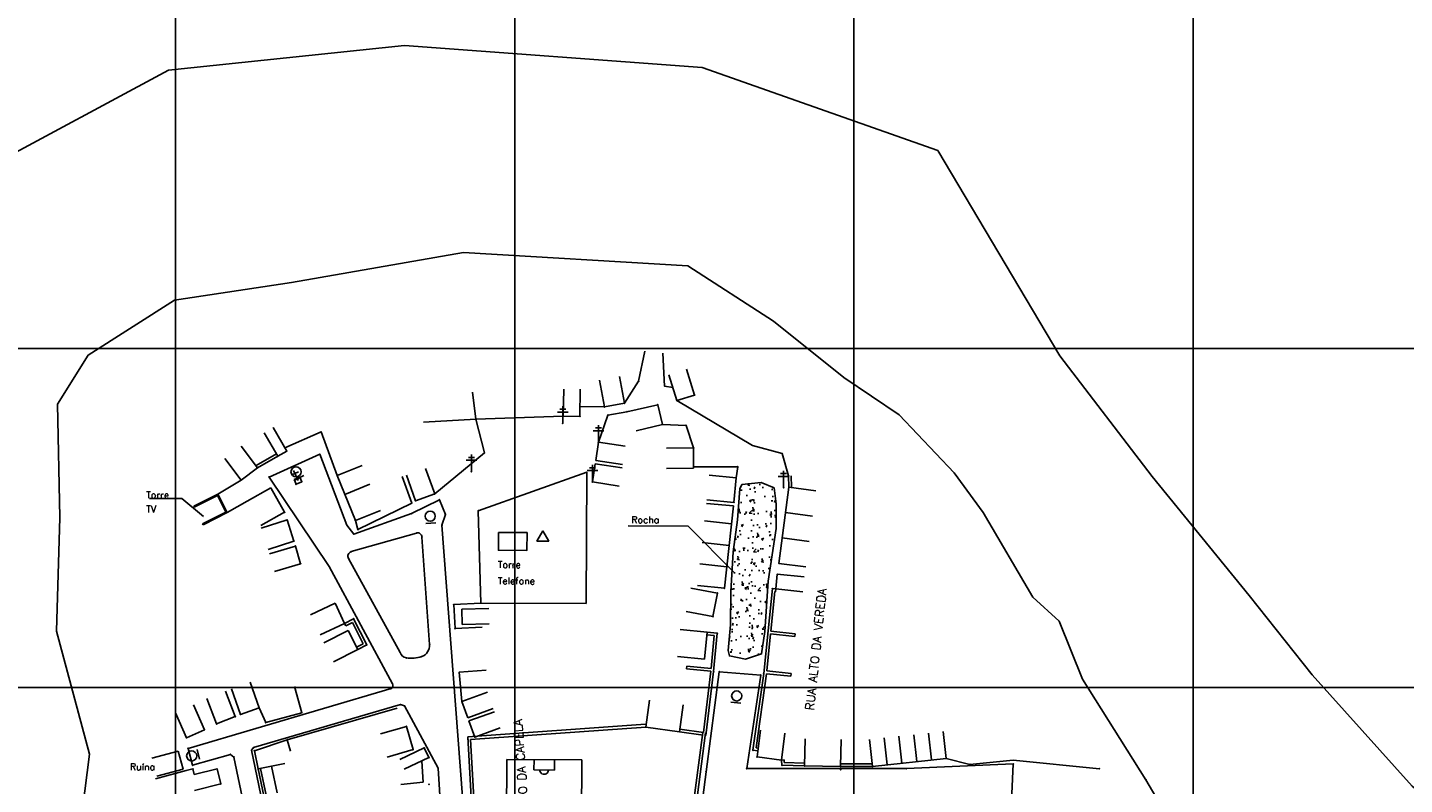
# Model space of a CAD drawing. Header units: millimetres. Extents: x 196436 to 199900, y 8705373 to 8708636.
# Tile 56 of 92: x 197956 to 198362, y 8707171 to 8707395. Entities that reach past the tile are written whole.
import ezdxf
from ezdxf.enums import TextEntityAlignment as Align

# ---------------------------------------------------------------- set-up
doc = ezdxf.new("R2010")
doc.units = ezdxf.units.MM
doc.header["$LTSCALE"] = 5
for name, color, linetype in [('CASA', 6, 'Continuous'), ('CERCA', 3, 'CERCA_LINE'), ('LAGOA', 3, 'Continuous'), ('MALHA', 9, 'Continuous'), ('MEIO-FIO', 7, 'Continuous'), ('MURO', 9, 'Continuous'), ('PL', 23, 'Continuous'), ('POSTE', 3, 'Continuous'), ('QUADRA', 7, 'Continuous'), ('RIO', 130, 'Continuous'), ('ROCHA', 9, 'Continuous'), ('TEXTO', 2, 'Continuous'), ('TXT_NRUA', 3, 'Continuous')]:
    doc.layers.add(name, color=color, linetype=linetype)
doc.styles.add('GEOSIS', font='ROMANS.SHX')
doc.linetypes.add('CERCA_LINE', pattern='A,0.5,-0.2,["X",Standard,S=0.1,R=0,X=-0.1,Y=-0.05],-0.25', length=0.95)

# ---------------------------------------------------------------- blocks, each defined once
blk = doc.blocks.new('C')
at = {"layer": 'CASA'}
blk.add_lwpolyline([(0, 0), (0, 8)], dxfattribs=at)
blk = doc.blocks.new('PL')
at = {"layer": 'PL'}
blk.add_line((2.01, 1.49), (2.01, -1.49), dxfattribs=at)
blk.add_circle((0, 0), 1.49, dxfattribs=at)

msp = doc.modelspace()

# ---------------------------------------------------------------- hatches: boundary and pattern name
at = {"layer": 'ROCHA'}
h = msp.add_hatch(dxfattribs=at)
h.set_pattern_fill('AR-CONC', color=256, angle=-0.251, style=0)
h.set_pattern_definition([(49.74900448, (-38097.4676, 993.753), (7.1697840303, -0.6589362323), [0.75, -8.25]), (354.74900448, (-38097.4676, 993.753), (-1.3545488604, 7.52792742), [0.6, -6.6]), (100.20040448, (-38096.87, 993.698), (5.815240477, 6.868986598), [0.6374019, -7.01142112]), (45.93320448, (-38097.459, 995.753), (10.6650572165, -1.701926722), [1.125, -12.375]), (96.38460448, (-38096.57, 995.611), (9.3892104, 9.700140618), [0.95610288, -10.51713]), (350.93320448, (-38097.459, 995.753), (9.389202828, 9.700147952), [0.9, -9.9]), (20.74900448, (-38096.461, 995.249), (5.9513757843, -4.0522988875), [0.75, -8.25]), (325.74900448, (-38096.461, 995.249), (2.464896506, 7.240771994), [0.6, -6.6]), (71.20040448, (-38095.965, 994.911), (8.416274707, 3.1884665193), [0.6374019, -7.01142112]), (37.24900448, (-38097.4676, 993.7532), (0.13618041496, 3.3283739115), [0, -6.52, 0, -6.7, 0, -6.625]), (7.24900448, (-38097.4676, 993.7532), (2.6479480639, 3.9325550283), [0, -3.82, 0, -6.37, 0, -2.525]), (327.24900448, (-38099.6975, 993.763), (5.33718508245, -0.2489316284), [0, -2.5, 0, -7.8, 0, -10.35]), (317.24900448, (-38100.6975, 993.7674), (5.8361910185, 0.9754926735), [0, -3.25, 0, -5.18, 0, -7.35])])
h.paths.add_polyline_path([(198162.975, 8707210.909), (198163.641, 8707218.488), (198163.683, 8707228.281), (198164.367, 8707239.967), (198165.673, 8707249.438), (198166.345, 8707258.597), (198166.983, 8707259.857), (198172.677, 8707260.464), (198176.463, 8707258.868), (198177.075, 8707254.127), (198177.043, 8707246.861), (198174.762, 8707231.392), (198173.749, 8707216.549), (198172.771, 8707209.919), (198168.022, 8707208.36), (198163.284, 8707209.328)])

# ---------------------------------------------------------------- linework, layer by layer
at = {"layer": 'CASA'}
for points in [[(198132.345, 8707283.823), (198130.922, 8707291.696), (198130.922, 8707291.696)], [(198147.829, 8707284.617), (198145.468, 8707292.261)], [(198153.045, 8707286.228), (198150.684, 8707293.872)], [(198114.283, 8707280.034), (198114.424, 8707288.032)], [(198119.192, 8707279.947), (198119.333, 8707287.946), (198119.333, 8707287.946), (198119.333, 8707287.946)], [(198126.417, 8707282.752), (198124.995, 8707290.625)], [(198126.417, 8707282.752), (198119.243, 8707282.879)], [(198126.417, 8707282.752), (198132.345, 8707283.823)], [(198142.18, 8707283.381), (198133.073, 8707281.339)], [(198142.18, 8707283.381), (198143.568, 8707277.58)], [(198147.829, 8707284.617), (198153.045, 8707286.228)], [(198170.082, 8707271.334), (198147.829, 8707284.617)], [(198114.283, 8707280.034), (198119.192, 8707279.947)], [(198030.103, 8707268.213), (198026.129, 8707275.155)], [(198032.774, 8707269.741), (198028.8, 8707276.684), (198028.8, 8707276.684)], [(198143.568, 8707277.58), (198135.788, 8707275.718)], [(198024.121, 8707264.775), (198019.291, 8707271.153)], [(198123.867, 8707266.971), (198124.691, 8707272.345)], [(198124.691, 8707272.345), (198132.599, 8707271.132)], [(198152.705, 8707270.65), (198144.705, 8707270.635)], [(198152.705, 8707270.65), (198152.717, 8707264.65)], [(198019.338, 8707261.153), (198014.508, 8707267.53), (198014.508, 8707267.53)], [(198030.103, 8707268.213), (198032.774, 8707269.741)], [(198123.867, 8707266.971), (198131.775, 8707265.758)], [(198024.121, 8707264.775), (198019.338, 8707261.153)], [(198047.625, 8707262.482), (198055.035, 8707265.5)], [(198053.026, 8707249.223), (198047.625, 8707262.482)], [(198070.723, 8707255.056), (198068.044, 8707262.594)], [(198076.396, 8707257.072), (198073.717, 8707264.61)], [(198122.891, 8707260.609), (198123.715, 8707265.983)], [(198123.715, 8707265.983), (198131.623, 8707264.77)], [(198152.717, 8707264.65), (198144.717, 8707264.635)], [(198165.269, 8707261.867), (198157.303, 8707262.598)], [(198028.101, 8707258.863), (198021.131, 8707254.937)], [(198032.145, 8707251.685), (198028.101, 8707258.863)], [(198049.889, 8707256.925), (198057.298, 8707259.943)], [(198122.891, 8707260.609), (198130.799, 8707259.397)], [(198164.599, 8707254.569), (198165.269, 8707261.867)], [(198180.814, 8707259.083), (198177.887, 8707236.606)], [(198070.723, 8707255.056), (198076.396, 8707257.072)], [(198164.599, 8707254.569), (198156.633, 8707255.3)], [(198032.145, 8707251.685), (198025.175, 8707247.758)], [(198053.026, 8707249.223), (198060.435, 8707252.241)], [(198164.508, 8707253.573), (198156.541, 8707254.304)], [(198164.49, 8707253.574), (198161.808, 8707229.247)], [(198032.857, 8707249.417), (198025.242, 8707246.966)], [(198034.863, 8707243.183), (198032.857, 8707249.417)], [(198034.863, 8707243.183), (198027.248, 8707240.733)], [(198035.31, 8707241.727), (198027.643, 8707239.445)], [(198036.863, 8707236.511), (198035.31, 8707241.727)], [(198036.863, 8707236.511), (198029.196, 8707234.229)], [(198177.392, 8707233.417), (198176.945, 8707229.056)], [(198177.392, 8707233.417), (198185.35, 8707232.603)], [(198159.739, 8707227.824), (198151.877, 8707229.303)], [(198159.739, 8707227.824), (198158.441, 8707220.927)], [(198176.945, 8707229.056), (198184.904, 8707228.241)], [(198047.046, 8707224.836), (198039.8, 8707221.445)], [(198049.825, 8707218.899), (198047.046, 8707224.836)], [(198084.403, 8707223.083), (198092.401, 8707223.261)], [(198084.403, 8707223.083), (198084.503, 8707218.562)], [(198158.441, 8707220.927), (198150.579, 8707222.406)], [(198049.825, 8707218.899), (198042.579, 8707215.508)], [(198084.503, 8707218.562), (198092.501, 8707218.739)], [(198050.848, 8707216.791), (198043.721, 8707213.156)], [(198050.848, 8707216.791), (198053.694, 8707211.212)], [(198156.721, 8707216.295), (198148.757, 8707217.062)], [(198156.721, 8707216.295), (198155.956, 8707208.35)], [(198053.694, 8707211.212), (198046.567, 8707207.577)], [(198155.956, 8707208.35), (198147.993, 8707209.116)], [(198017.593, 8707191.434), (198014.668, 8707198.88)], [(198019.109, 8707192.052), (198016.482, 8707199.608)], [(198024.628, 8707193.971), (198022.001, 8707201.527)], [(198084.412, 8707195.86), (198091.938, 8707198.571)], [(198008.495, 8707187.543), (198005.255, 8707194.857)], [(198012.089, 8707189.272), (198009.164, 8707196.718)], [(198019.109, 8707192.052), (198024.628, 8707193.971)], [(198086.131, 8707191.088), (198084.412, 8707195.86)], [(198086.131, 8707191.088), (198093.657, 8707193.799)], [(198138.633, 8707188.342), (198139.755, 8707196.263)], [(198148.534, 8707186.94), (198149.656, 8707194.861)], [(198003.166, 8707185.182), (197999.925, 8707192.496)], [(198012.089, 8707189.272), (198017.593, 8707191.434)], [(198086.47, 8707190.147), (198093.996, 8707192.859)], [(198088.189, 8707185.375), (198086.47, 8707190.147)], [(198003.166, 8707185.182), (198008.495, 8707187.543)], [(198060.37, 8707186.282), (198068.057, 8707188.499), (198070.026, 8707181.671), (198062.339, 8707179.454)], [(198088.189, 8707185.375), (198095.716, 8707188.086)], [(198148.534, 8707186.94), (198138.633, 8707188.342)], [(198171.433, 8707179.501), (198172.45, 8707187.436)], [(198178.605, 8707178.582), (198179.622, 8707186.517)], [(198000.761, 8707181.245), (197993.034, 8707179.173)], [(198000.761, 8707181.245), (198002.2, 8707175.878)], [(198032.17, 8707177.559), (198024.328, 8707175.978), (198023.245, 8707181.347), (198032.937, 8707184.576)], [(198032.937, 8707184.576), (198033.876, 8707181.252)], [(198066.07, 8707178.768), (198073.303, 8707182.186), (198074.667, 8707179.301), (198067.434, 8707175.882)], [(198185.452, 8707176.852), (198185.594, 8707184.851)], [(198196.071, 8707176.663), (198196.213, 8707184.662)], [(198072.566, 8707178.275), (198072.969, 8707172.087), (198066.43, 8707171.428)], [(198171.433, 8707179.501), (198178.605, 8707178.582)], [(198205.501, 8707176.676), (198227.197, 8707179.095)], [(198002.2, 8707175.878), (197994.473, 8707173.805)], [(198003.146, 8707175.485), (198005.089, 8707175.957)], [(198005.089, 8707175.957), (198005.487, 8707174.32)], [(198012.239, 8707175.961), (198005.487, 8707174.32)], [(198012.239, 8707175.961), (198013.313, 8707171.544)], [(198029.91, 8707168.956), (198028.249, 8707176.769)], [(198185.452, 8707176.852), (198196.071, 8707176.663)], [(198013.313, 8707171.544), (198005.539, 8707169.654)]]:
    msp.add_lwpolyline(points, dxfattribs=at)
for points in [[(198095.204, 8707245.742), (198103.625, 8707245.705), (198103.602, 8707240.422), (198095.181, 8707240.458)], [(198108.295, 8707246.168), (198106.549, 8707243.176), (198110.013, 8707243.161)]]:
    msp.add_lwpolyline(points, close=True, dxfattribs=at)
for p in [(198136.497, 8707290.303, 699.991), (198126.419, 8707282.752, 701.996), (198132.346, 8707283.823, 700.84), (198142.182, 8707283.381, 699.261), (198147.831, 8707284.617, 698.34), (198153.047, 8707286.228, 697.213), (198114.285, 8707280.034, 703.565), (198119.193, 8707279.947, 702.968), (198133.075, 8707281.339, 700.551), (198143.57, 8707277.579, 698.98), (198152.707, 8707270.649, 697.019), (198030.105, 8707268.213, 711.977), (198032.775, 8707269.741, 712.246), (198024.123, 8707264.775, 711.778), (198165.271, 8707261.867, 695.177), (198180.815, 8707259.082, 693.4), (198070.724, 8707255.056, 706.676), (198076.397, 8707257.072, 706.871), (198164.601, 8707254.568, 695.583), (198032.147, 8707251.685, 709.731), (198032.859, 8707249.417, 709.503), (198053.027, 8707249.224, 708.076), (198034.865, 8707243.184, 709.46), (198035.312, 8707241.727, 708.023), (198036.865, 8707236.511, 707.299), (198177.888, 8707236.606, 693.764), (198177.393, 8707233.417, 693.569), (198159.74, 8707227.824, 695.243), (198161.81, 8707229.247, 694.938), (198158.443, 8707220.927, 694.217), (198024.629, 8707193.971, 702.728), (198084.413, 8707195.86, 696.415), (198017.594, 8707191.434, 702.726), (198019.11, 8707192.052, 702.231), (198008.497, 8707187.544, 701.949), (198012.09, 8707189.273, 702.062), (198068.058, 8707188.499, 697.054), (198088.191, 8707185.375, 695.53), (198003.167, 8707185.182, 701.443), (198070.027, 8707181.671, 696.905), (198073.304, 8707182.186, 695.641), (198074.668, 8707179.301, 694.969), (198171.434, 8707179.501, 688.932), (198185.454, 8707176.852, 687.477), (198196.072, 8707176.663, 686.585), (198074.7, 8707171.391, 693.572)]:
    msp.add_point(p, dxfattribs=at)
at = {"layer": 'CERCA'}
for points in [[(198132.345, 8707283.823), (198136.495, 8707290.303), (198138.317, 8707299.212)], [(198146.648, 8707288.439), (198144.122, 8707288.901), (198143.623, 8707298.647)], [(198088.552, 8707279.143), (198087.577, 8707287.083)], [(198114.283, 8707280.034), (198088.552, 8707279.143), (198073.066, 8707278.288)], [(198076.396, 8707257.072), (198091.038, 8707269.2), (198088.552, 8707279.143)], [(198124.691, 8707272.345), (198127.477, 8707280.361), (198133.073, 8707281.339)], [(198047.625, 8707262.482), (198042.908, 8707275.451), (198032.212, 8707270.723)], [(198152.705, 8707270.65), (198150.498, 8707277.291), (198143.568, 8707277.58)], [(198180.744, 8707262.397), (198178.825, 8707269.061), (198170.082, 8707271.334)], [(198121.249, 8707263.508), (198089.233, 8707252.149), (198089.987, 8707224.909)], [(198121.249, 8707263.508), (198121.08, 8707224.772)], [(198121.249, 8707263.508), (198121.249, 8707263.508)], [(198165.269, 8707261.867), (198165.727, 8707265.096), (198152.716, 8707265.072)], [(198019.338, 8707261.153), (198012.49, 8707257.055)], [(198053.026, 8707249.223), (198053.741, 8707246.569), (198069.655, 8707254.396), (198066.806, 8707262.238)], [(198021.131, 8707254.937), (198015.248, 8707251.571)], [(198081.999, 8707224.473), (198089.987, 8707224.909)], [(198082.386, 8707217.367), (198081.999, 8707224.473)], [(198089.987, 8707224.909), (198121.08, 8707224.772)], [(198082.386, 8707217.367), (198090.374, 8707217.802)], [(198084.412, 8707195.86), (198083.583, 8707204.468), (198091.559, 8707205.083)], [(198037.184, 8707192.566), (198035.065, 8707200.28)], [(198026.578, 8707189.652), (198024.628, 8707193.971)], [(198032.937, 8707184.576), (198065.303, 8707193.873)], [(198026.578, 8707189.652), (198037.184, 8707192.566)], [(198227.197, 8707179.095), (198234.195, 8707177.297), (198246.946, 8707178.524), (198272.413, 8707176.041)], [(198003.146, 8707175.485), (197994.116, 8707173.091)]]:
    msp.add_lwpolyline(points, dxfattribs=at)
for p in [(198088.553, 8707279.143, 706.822), (198127.478, 8707280.361, 701.922), (198150.499, 8707277.291, 697.474), (198091.04, 8707269.2, 705.573), (198121.251, 8707263.508, 702.185), (198165.729, 8707265.095, 694.943), (198180.745, 8707262.397, 692.875), (198089.234, 8707252.149, 703.374), (198053.742, 8707246.569, 707.277), (198082, 8707224.473, 701.82), (198082.388, 8707217.367, 701.051), (198026.579, 8707189.652, 701.012), (198037.185, 8707192.566, 700.692), (198032.938, 8707184.576, 700.158), (198227.198, 8707179.095, 684.154), (198234.196, 8707177.297, 682.975), (198205.503, 8707176.676, 685.563), (198272.414, 8707176.041, 679.94)]:
    msp.add_point(p, dxfattribs=at)
at = {"layer": 'LAGOA'}
msp.add_point((198286.099, 8707172.773, 678.153), dxfattribs=at)
at = {"layer": 'MALHA'}
for p, q in [((198000, 8708635.599), (198000, 8705384.785)), ((198000, 8708635.599), (198000, 8707000)), ((198100, 8708635.599), (198100, 8705384.785)), ((198100, 8708635.599), (198100, 8705384.785)), ((198200, 8708635.599), (198200, 8705384.785)), ((198200, 8708635.599), (198200, 8705384.785)), ((198300, 8708635.599), (198300, 8705384.785)), ((198300, 8708635.599), (198300, 8705384.785))]:
    msp.add_line(p, q, dxfattribs=at)
at = {"layer": 'MALHA', "color": 7}
for p, q in [((196441.61, 8707300), (199000, 8707300)), ((196441.61, 8707300), (199000, 8707300)), ((196441.61, 8707200), (199000, 8707200)), ((196441.61, 8707200), (199000, 8707200))]:
    msp.add_line(p, q, dxfattribs=at)
at = {"layer": 'MEIO-FIO'}
for points in [[(198088.016, 8707122.566), (198078.516, 8707247.871), (198079.566, 8707251.031), (198077.806, 8707255.38), (198069.559, 8707251.304), (198052.544, 8707245.231), (198050.524, 8707247.851), (198042.508, 8707268.79), (198027.564, 8707262.037), (198045.281, 8707235.668), (198063.955, 8707201.052, -0.4247305), (198063.513, 8707199.664), (198003.693, 8707182.009), (198005.017, 8707177.068), (198016.155, 8707180.274), (198017.199, 8707179.474), (198025.888, 8707137.71)], [(198051.773, 8707240.062), (198071.038, 8707245.541, -0.4900006), (198072.623, 8707244.375), (198074.883, 8707212.665, -0.3397777), (198072.545, 8707209.127, -0.1215366), (198068.041, 8707208.721, -0.292052), (198066.207, 8707210.33), (198050.991, 8707238.048, -0.4661659), (198051.773, 8707240.062, -0.5880391)], [(198080.478, 8707126.746), (198080.299, 8707123.345), (198079.522, 8707122.278), (198053.718, 8707121.857), (198051.799, 8707123.192), (198047.382, 8707142.36), (198031.932, 8707141.407, -0.4051741), (198030.47, 8707142.66), (198022.381, 8707181.484)]]:
    msp.add_lwpolyline(points, format="xyb", dxfattribs=at)
for points in [[(198034.299, 8707262.705), (198036.194, 8707263.6)], [(198036.183, 8707261.053), (198034.798, 8707264.017)], [(198034.929, 8707261.342), (198036.634, 8707262.061)], [(198035.513, 8707259.96), (198034.929, 8707261.342)], [(198035.513, 8707259.96), (198037.218, 8707260.679)], [(198037.218, 8707260.679), (198036.634, 8707262.061)], [(198246.568, 8707168.596), (198246.99, 8707177.446), (198215.461, 8707176.095), (198168.418, 8707176.077), (198172.542, 8707203.642), (198160.29, 8707204.658), (198156.435, 8707175.142), (198150.414, 8707128.867)], [(198023.003, 8707182.255), (198066.309, 8707194.966), (198067.451, 8707194.539)], [(198067.451, 8707194.539), (198077.377, 8707176.247), (198080.478, 8707126.746)], [(198022.381, 8707181.484), (198023.003, 8707182.255)]]:
    msp.add_lwpolyline(points, dxfattribs=at)
for p in [(198042.51, 8707268.79, 710.904), (198027.565, 8707262.038, 711.263), (198035.514, 8707259.96, 710.476), (198037.219, 8707260.68, 710.431), (198077.807, 8707255.38, 705.871), (198069.561, 8707251.304, 706.39), (198079.568, 8707251.031, 705.289), (198050.525, 8707247.851, 707.774), (198078.518, 8707247.871, 705.061), (198052.546, 8707245.231, 707.143), (198071.04, 8707245.541, 705.662), (198072.625, 8707244.375, 705.348), (198051.774, 8707240.062, 706.482), (198045.283, 8707235.669, 706.412), (198050.992, 8707238.048, 706.241), (198066.208, 8707210.33, 701.132), (198074.884, 8707212.665, 700.758), (198068.042, 8707208.721, 700.716), (198072.546, 8707209.127, 700.372), (198160.291, 8707204.658, 691.968), (198172.543, 8707203.642, 691.091), (198063.514, 8707199.664, 699.335), (198063.957, 8707201.052, 699.635), (198066.31, 8707194.967, 698.334), (198067.453, 8707194.539, 698.139), (198022.383, 8707181.484, 699.987), (198023.004, 8707182.255, 700.201), (198023.247, 8707181.348, 699.829), (198016.157, 8707180.275, 700.173), (198017.201, 8707179.475, 699.908), (198246.991, 8707177.445, 681.971), (198005.091, 8707175.958, 699.247), (198012.24, 8707175.962, 698.87), (198024.329, 8707175.978, 698.427), (198077.378, 8707176.247, 694.249), (198156.436, 8707175.142, 689.276), (198168.419, 8707176.077, 688.91), (198196.119, 8707175.805, 686.278), (198215.462, 8707176.094, 684.499), (198013.314, 8707171.545, 698.264)]:
    msp.add_point(p, dxfattribs=at)
at = {"layer": 'MURO'}
for p, q in [((198029.705, 8707268.906, 711.977), (198023.723, 8707265.469, 711.977)), ((198030.103, 8707268.213, 711.977), (198024.121, 8707264.775, 711.977)), ((198180.814, 8707259.083, 693.4), (198180.744, 8707262.397, 693.4)), ((198181.613, 8707259.099, 693.4), (198181.544, 8707262.414, 693.4)), ((198005.343, 8707253.461, 711.778), (198012.49, 8707257.055, 711.778)), ((198005.478, 8707253.193, 711.778), (198012.357, 8707256.652, 711.778)), ((198012.357, 8707256.652, 711.778), (198014.846, 8707251.704, 711.778)), ((198012.49, 8707257.055, 711.778), (198015.248, 8707251.571, 711.778)), ((198014.846, 8707251.704, 711.778), (198007.967, 8707248.244, 711.778)), ((198015.248, 8707251.571, 711.778), (198008.101, 8707247.976, 711.778)), ((198174.701, 8707216.659), (198175.98, 8707229.155)), ((198175.497, 8707216.577), (198176.694, 8707228.277)), ((198175.98, 8707229.155, 691.09), (198176.945, 8707229.056, 693.569)), ((198176.694, 8707228.277, 691.09), (198176.864, 8707228.26, 693.569)), ((198176.864, 8707228.26), (198176.945, 8707229.056)), ((198049.825, 8707218.899, 703.804), (198052.504, 8707220.248, 703.804)), ((198050.184, 8707218.185, 703.804), (198052.149, 8707219.174, 703.804)), ((198052.149, 8707219.174, 703.804), (198055.299, 8707212.915, 703.804)), ((198052.504, 8707220.248, 703.804), (198056.374, 8707212.56, 703.804)), ((198156.645, 8707215.499), (198158.835, 8707215.29)), ((198156.721, 8707216.295), (198159.707, 8707216.011)), ((198158.835, 8707215.29), (198157.912, 8707205.599)), ((198159.707, 8707216.011), (198158.632, 8707204.727)), ((198173.422, 8707204.163), (198174.701, 8707216.659)), ((198174.3, 8707204.877), (198175.415, 8707215.781)), ((198175.415, 8707215.781), (198182.578, 8707215.048)), ((198175.497, 8707216.577), (198182.659, 8707215.844)), ((198182.659, 8707215.844), (198182.578, 8707215.048)), ((198055.299, 8707212.915, 703.804), (198053.334, 8707211.926, 703.804)), ((198056.374, 8707212.56, 703.804), (198053.694, 8707211.212, 703.804)), ((198157.912, 8707205.599), (198150.744, 8707206.282)), ((198157.838, 8707204.824, 692.248), (198150.669, 8707205.485, 693.419)), ((198157.838, 8707204.824), (198155.626, 8707186.704)), ((198158.632, 8707204.727), (198156.321, 8707185.793)), ((198170.231, 8707181.484), (198173.422, 8707204.163)), ((198171.137, 8707182.174), (198174.214, 8707204.051)), ((198181.381, 8707203.348, 691.09), (198174.214, 8707204.051)), ((198181.462, 8707204.144), (198174.3, 8707204.877)), ((198181.381, 8707203.348), (198181.462, 8707204.144)), ((198086.136, 8707185.399, 692.248), (198138.576, 8707189.14, 692.248)), ((198089.473, 8707124.538, 692.248), (198086.136, 8707185.399, 692.248)), ((198086.978, 8707184.657, 692.248), (198138.633, 8707188.342, 692.248)), ((198155.471, 8707186.696, 692.248), (198147.429, 8707125.778, 692.248)), ((198156.264, 8707186.591, 692.248), (198148.172, 8707125.295, 692.248)), ((198155.528, 8707185.898), (198148.534, 8707186.94)), ((198155.626, 8707186.704), (198148.651, 8707187.731)), ((198090.23, 8707125.334, 692.248), (198086.978, 8707184.657, 692.248)), ((198171.664, 8707181.3), (198170.231, 8707181.484)), ((198171.765, 8707182.094), (198171.137, 8707182.174)), ((198178.754, 8707177.061, 687.477), (198178.605, 8707178.582, 687.477)), ((198179.482, 8707177.839, 687.477), (198179.401, 8707178.66, 687.477)), ((198185.477, 8707177.651, 687.477), (198179.482, 8707177.839, 687.477)), ((198205.5, 8707177.476, 685.563), (198196.07, 8707177.463, 685.563)), ((198185.452, 8707176.852, 687.477), (198178.754, 8707177.061, 687.477)), ((198205.501, 8707176.676, 685.563), (198196.071, 8707176.663, 685.563))]:
    msp.add_line(p, q, dxfattribs=at)
for points in [[(198005.343, 8707253.461), (198005.478, 8707253.193)], [(198008.101, 8707247.976), (198007.967, 8707248.244)], [(198050.184, 8707218.185), (198049.825, 8707218.899)], [(198150.744, 8707206.282), (198150.669, 8707205.485)], [(198179.401, 8707178.66), (198178.605, 8707178.582)], [(198026.007, 8707168.082), (198024.328, 8707175.978)], [(198026.692, 8707168.227), (198025.013, 8707176.124)]]:
    msp.add_lwpolyline(points, dxfattribs=at)
for p in [(198175.981, 8707229.154, 693.175), (198052.506, 8707220.248, 703.804), (198159.709, 8707216.011, 693.419), (198056.375, 8707212.561, 702.269), (198158.634, 8707204.727, 692.248), (198173.424, 8707204.163, 691.09), (198003.694, 8707182.009, 700.829), (198086.194, 8707184.601, 694.936), (198170.233, 8707181.483, 689.315), (198178.606, 8707178.581, 688.4), (198005.019, 8707177.068, 700.282), (198178.756, 8707177.061, 688.201)]:
    msp.add_point(p, dxfattribs=at)
at = {"layer": 'POSTE'}
for p, q in [((198114.15, 8707277.887), (198114.172, 8707282.927)), ((198112.59, 8707281.254), (198115.74, 8707281.24)), ((198113.294, 8707282.091), (198115.044, 8707282.083)), ((198123.131, 8707275.711), (198126.281, 8707275.698)), ((198123.835, 8707276.548), (198125.585, 8707276.541)), ((198124.691, 8707272.345), (198124.713, 8707277.385)), ((198085.639, 8707267.044), (198088.789, 8707267.03)), ((198086.343, 8707267.881), (198088.093, 8707267.873)), ((198087.199, 8707263.677), (198087.221, 8707268.717)), ((198121.331, 8707263.976), (198124.481, 8707263.963)), ((198122.035, 8707264.813), (198123.785, 8707264.806)), ((198122.891, 8707260.609), (198122.913, 8707265.649)), ((198178.386, 8707263.104), (198180.136, 8707263.096)), ((198179.243, 8707258.9), (198179.265, 8707263.94)), ((198177.683, 8707262.267), (198180.833, 8707262.253))]:
    msp.add_line(p, q, dxfattribs=at)
for p in [(198114.152, 8707277.887, 703.541), (198124.693, 8707272.345, 702.511), (198087.201, 8707263.677, 705.624), (198122.893, 8707260.609, 702.011), (198179.245, 8707258.9, 693.198)]:
    msp.add_point(p, dxfattribs=at)
at = {"layer": 'QUADRA'}
for p, q in [((198105.685, 8707178.674), (198105.672, 8707175.674)), ((198111.685, 8707178.648), (198111.672, 8707175.648)), ((198105.672, 8707175.674), (198111.672, 8707175.648))]:
    msp.add_line(p, q, dxfattribs=at)
msp.add_lwpolyline([(198097.633, 8707178.71), (198119.737, 8707178.613), (198119.588, 8707144.652), (198097.485, 8707144.749)], close=True, dxfattribs=at)
msp.add_arc((198108.672, 8707175.661), 1.272, 179.749, 359.749, dxfattribs=at)
at = {"layer": 'RIO'}
for points in [[(197822.725, 8707098.677), (197859.154, 8707127.236), (197880.47, 8707158.883), (197892.736, 8707196.616), (197896.06, 8707264.618), (197899.283, 8707309.948), (197944.855, 8707353.581), (197997.923, 8707382.067), (198067.537, 8707389.319), (198155.244, 8707382.889), (198224.72, 8707358.401), (198260.758, 8707297.784), (198287.931, 8707262.237)], [(197880.83, 8707062.22), (197900.832, 8707079.329), (197927.199, 8707101.84), (197954.487, 8707127.968), (197971.831, 8707158.664), (197974.644, 8707180.374), (197964.839, 8707216.619), (197965.891, 8707250.103), (197965.132, 8707283.594), (197974.253, 8707298.035), (197999.686, 8707314.215), (198034.129, 8707319.494), (198084.892, 8707328.323), (198150.998, 8707324.413), (198176.288, 8707308.011), (198197.022, 8707291.402)], [(198197.022, 8707291.402), (198213.314, 8707280.446), (198229.578, 8707263.27), (198238.086, 8707251.571), (198252.761, 8707226.627), (198260.511, 8707219.596), (198267.439, 8707202.461), (198286.098, 8707172.774), (198310.698, 8707130.743), (198321.506, 8707111.259), (198329.222, 8707096.453), (198347.811, 8707076.934), (198357.11, 8707068.341), (198371.112, 8707067.502), (198377.337, 8707067.475), (198391.469, 8707096.18), (198401.672, 8707116.35), (198413.429, 8707135.735), (198387.045, 8707152.178), (198364.563, 8707170.936), (198335.139, 8707203.719), (198316.567, 8707227.125), (198287.931, 8707262.237)]]:
    msp.add_lwpolyline(points, dxfattribs=at)
at = {"layer": 'ROCHA'}
msp.add_lwpolyline([(198162.975, 8707210.909), (198163.641, 8707218.488), (198163.683, 8707228.281), (198164.367, 8707239.967), (198165.673, 8707249.438), (198166.345, 8707258.597), (198166.983, 8707259.857), (198172.677, 8707260.464), (198176.463, 8707258.868), (198177.075, 8707254.127), (198177.043, 8707246.861), (198174.762, 8707231.392), (198173.749, 8707216.549), (198172.771, 8707209.919), (198168.022, 8707208.36), (198163.284, 8707209.328)], close=True, dxfattribs=at)
at = {"layer": 'TEXTO'}
for points in [[(198008.185, 8707250.466), (198001.855, 8707255.699), (197992.315, 8707255.741)], [(198164.755, 8707233.77), (198151.122, 8707247.607), (198133.418, 8707247.684)]]:
    msp.add_lwpolyline(points, dxfattribs=at)

# ---------------------------------------------------------------- block references
at = {"layer": 'CASA'}
for p, rotation in [((198180.814, 8707259.083), 262.5806258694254), ((198179.838, 8707251.591), 262.5806258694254), ((198155.95, 8707249.115), 263.710285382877), ((198155.252, 8707242.784), 263.710285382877), ((198178.862, 8707244.098), 262.5806258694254), ((198154.554, 8707236.454), 263.710285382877), ((198177.887, 8707236.606), 262.5806258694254), ((198153.857, 8707230.123), 263.710285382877), ((198214.18, 8707177.644), 6.361384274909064), ((198218.519, 8707178.128), 6.361384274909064), ((198222.858, 8707178.611), 6.361384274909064), ((198227.197, 8707179.095), 6.361384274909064), ((198205.501, 8707176.676), 6.361384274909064), ((198209.84, 8707177.16), 6.361384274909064)]:
    msp.add_blockref('C', p, dxfattribs=dict(at, rotation=rotation))
at = {"layer": 'PL'}
for p, rotation in [((198035.506, 8707263.619), 297.8698925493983), ((198075.093, 8707250.514), 273.9890146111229), ((198165.441, 8707197.5), 263.165681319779), ((198004.744, 8707179.799), 14.65558205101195)]:
    msp.add_blockref('PL', p, dxfattribs=dict(at, rotation=rotation))

# ---------------------------------------------------------------- texts
at = {"layer": 'TEXTO', "style": 'GEOSIS'}
for s, p in [('Torre', (197991.317, 8707255.228)), ('TV', (197991.299, 8707251.063)), ('Rocha', (198134.39, 8707247.862)), ('Torre', (198095.003, 8707234.653)), ('Telefone', (198094.982, 8707229.864)), ('Ruína', (197986.56, 8707175.007))]:
    msp.add_text(s, height=2, rotation=359.749, dxfattribs=at).set_placement(p, align=Align.BOTTOM_LEFT)
at = {"layer": 'TXT_NRUA', "style": 'GEOSIS'}
for s, rotation, p in [('RUA ALTO DA VEREDA', 84.10986, (198188.94, 8707193.132)), ('RUA ALTO DA CAPELA', 93.845, (198105.34, 8707154.975))]:
    msp.add_text(s, height=2.5, rotation=rotation, dxfattribs=at).set_placement(p, align=Align.BOTTOM_LEFT)

doc.saveas('drawing.dxf')
